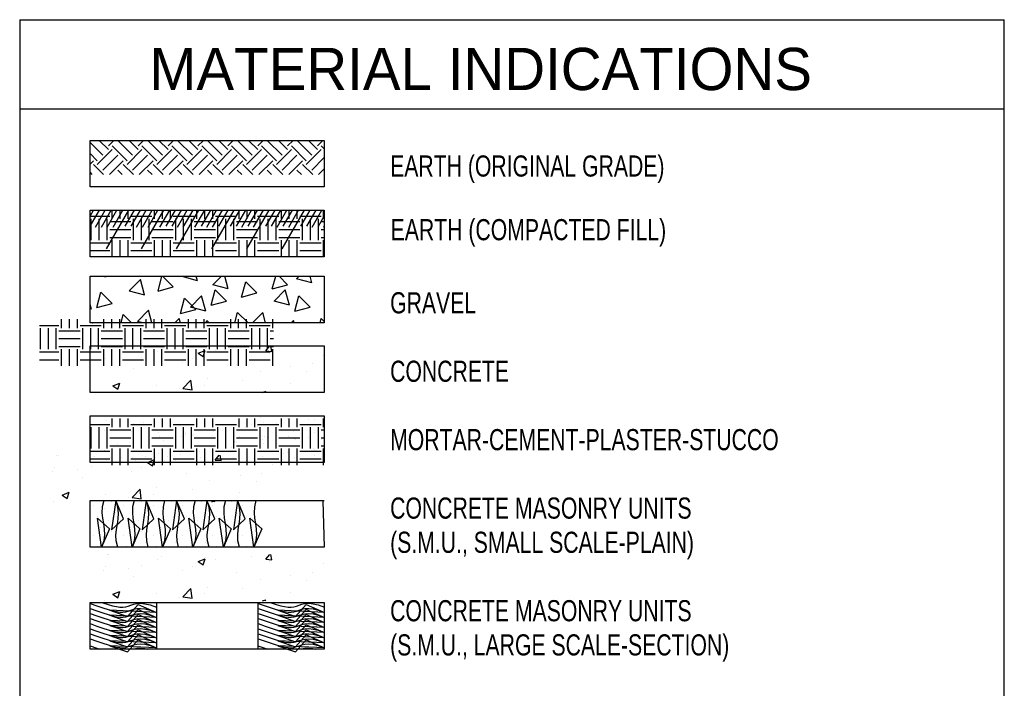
# Model space of a CAD drawing. Extents: x 0 to 344, y 0 to 79.
# Tile 4 of 7: x 16.39 to 22.22, y 9.1 to 13.06. Entities that reach past the tile are written whole.
import ezdxf

# ---------------------------------------------------------------- set-up
doc = ezdxf.new("R2010")
doc.units = 0
doc.layers.get('0').update_dxf_attribs({"linetype": 'CONTINUOUS'})
doc.layers.add('LETTERING', color=5, linetype='CONTINUOUS')

# ---------------------------------------------------------------- blocks, each defined once
blk = doc.blocks.new('*X')
at = {"color": 0}
for p, q in [((16.5089, 11.25), (16.625, 11.25)), ((16.6406, 11.2344), (16.6406, 11.2865)), ((16.6875, 11.2344), (16.6875, 11.2865)), ((16.7344, 11.2344), (16.7344, 11.2865)), ((16.75, 11.25), (16.875, 11.25)), ((16.8906, 11.2344), (16.8906, 11.2865)), ((16.9375, 11.2344), (16.9375, 11.2865)), ((16.9844, 11.2344), (16.9844, 11.2865)), ((17, 11.25), (17.125, 11.25)), ((17.1406, 11.2344), (17.1406, 11.2865)), ((17.1875, 11.2344), (17.1875, 11.2865)), ((17.2344, 11.2344), (17.2344, 11.2865)), ((17.25, 11.25), (17.375, 11.25)), ((17.3906, 11.2344), (17.3906, 11.2865)), ((17.4375, 11.2344), (17.4375, 11.2865)), ((17.4844, 11.2344), (17.4844, 11.2865)), ((17.5, 11.25), (17.625, 11.25)), ((17.6406, 11.2344), (17.6406, 11.2865)), ((17.6875, 11.2344), (17.6875, 11.2865)), ((17.7344, 11.2344), (17.7344, 11.2865)), ((17.75, 11.25), (17.875, 11.25)), ((17.8906, 11.2344), (17.8906, 11.2865)), ((16.5156, 11.1094), (16.5156, 11.2344)), ((16.5625, 11.1094), (16.5625, 11.2344)), ((16.6094, 11.1094), (16.6094, 11.2344)), ((16.625, 11.2188), (16.75, 11.2188)), ((16.7656, 11.1094), (16.7656, 11.2344)), ((16.8125, 11.1094), (16.8125, 11.2344)), ((16.8594, 11.1094), (16.8594, 11.2344)), ((16.875, 11.2188), (17, 11.2188)), ((17.0156, 11.1094), (17.0156, 11.2344)), ((17.0625, 11.1094), (17.0625, 11.2344)), ((17.1094, 11.1094), (17.1094, 11.2344)), ((17.125, 11.2188), (17.25, 11.2188)), ((17.2656, 11.1094), (17.2656, 11.2344)), ((17.3125, 11.1094), (17.3125, 11.2344)), ((17.3594, 11.1094), (17.3594, 11.2344)), ((17.375, 11.2188), (17.5, 11.2188)), ((17.5156, 11.1094), (17.5156, 11.2344)), ((17.5625, 11.1094), (17.5625, 11.2344)), ((17.6094, 11.1094), (17.6094, 11.2344)), ((17.625, 11.2188), (17.75, 11.2188)), ((17.7656, 11.1094), (17.7656, 11.2344)), ((17.8125, 11.1094), (17.8125, 11.2344)), ((17.8594, 11.1094), (17.8594, 11.2344)), ((17.875, 11.2188), (17.8946, 11.2188)), ((16.625, 11.1719), (16.75, 11.1719)), ((16.625, 11.125), (16.75, 11.125)), ((16.875, 11.1719), (17, 11.1719)), ((16.875, 11.125), (17, 11.125)), ((17.125, 11.1719), (17.25, 11.1719)), ((17.125, 11.125), (17.25, 11.125)), ((17.375, 11.1719), (17.5, 11.1719)), ((17.375, 11.125), (17.5, 11.125)), ((17.625, 11.1719), (17.75, 11.1719)), ((17.625, 11.125), (17.75, 11.125)), ((17.875, 11.1719), (17.8946, 11.1719)), ((17.875, 11.125), (17.8946, 11.125)), ((16.5089, 11.0938), (16.625, 11.0938)), ((16.6406, 11.0106), (16.6406, 11.1094)), ((16.6875, 11.0106), (16.6875, 11.1094)), ((16.7344, 11.0106), (16.7344, 11.1094)), ((16.75, 11.0938), (16.875, 11.0938)), ((16.8906, 11.0106), (16.8906, 11.1094)), ((16.9375, 11.0106), (16.9375, 11.1094)), ((16.9844, 11.0106), (16.9844, 11.1094)), ((17, 11.0938), (17.125, 11.0938)), ((17.1406, 11.0106), (17.1406, 11.1094)), ((17.1875, 11.0106), (17.1875, 11.1094)), ((17.2344, 11.0106), (17.2344, 11.1094)), ((17.25, 11.0938), (17.375, 11.0938)), ((17.3906, 11.0106), (17.3906, 11.1094)), ((17.4375, 11.0106), (17.4375, 11.1094)), ((17.4844, 11.0106), (17.4844, 11.1094)), ((17.5, 11.0938), (17.625, 11.0938)), ((17.6406, 11.0106), (17.6406, 11.1094)), ((17.6875, 11.0106), (17.6875, 11.1094)), ((17.7344, 11.0106), (17.7344, 11.1094)), ((17.75, 11.0938), (17.875, 11.0938)), ((17.8906, 11.0106), (17.8906, 11.1094)), ((16.5089, 11.0469), (16.625, 11.0469)), ((16.75, 11.0469), (16.875, 11.0469)), ((17, 11.0469), (17.125, 11.0469)), ((17.25, 11.0469), (17.375, 11.0469)), ((17.5, 11.0469), (17.625, 11.0469)), ((17.75, 11.0469), (17.875, 11.0469)), ((16.6095, 10.4807), (16.6095, 10.4807)), ((16.6197, 10.4808), (16.6197, 10.4808)), ((16.9088, 10.4508), (16.9088, 10.4508)), ((16.9298, 10.4672), (16.9298, 10.4672)), ((17.148, 10.44), (17.19, 10.4561)), ((17.148, 10.44), (17.1779, 10.4198)), ((17.1779, 10.4198), (17.19, 10.4561)), ((17.1934, 10.4665), (17.1934, 10.4665)), ((17.25, 10.4536), (17.25, 10.4536)), ((17.4632, 10.4692), (17.4632, 10.4692)), ((17.5486, 10.4536), (17.5732, 10.4828)), ((17.5486, 10.4536), (17.5845, 10.4504)), ((17.5703, 10.4401), (17.5703, 10.4401)), ((17.5845, 10.4504), (17.5785, 10.4828)), ((17.8906, 10.4266), (17.8906, 10.4266)), ((16.5872, 10.3867), (16.5872, 10.3867)), ((16.6007, 10.4085), (16.6007, 10.4085)), ((16.736, 10.4001), (16.736, 10.4001)), ((16.8145, 10.4166), (16.8145, 10.4166)), ((17.0563, 10.3866), (17.0563, 10.3866)), ((17.1133, 10.4091), (17.1133, 10.4091)), ((17.3766, 10.373), (17.3766, 10.373)), ((17.8242, 10.3767), (17.8242, 10.3767)), ((16.7634, 10.349), (16.7634, 10.349)), ((17.5162, 10.3344), (17.5162, 10.3344)), ((17.6968, 10.3595), (17.6968, 10.3595)), ((17.7919, 10.3294), (17.7919, 10.3294)), ((16.6439, 10.2465), (16.6859, 10.2626)), ((16.6737, 10.2263), (16.6859, 10.2626)), ((16.9015, 10.251), (16.9015, 10.251)), ((17.0586, 10.2318), (17.1053, 10.2805)), ((17.112, 10.2235), (17.1053, 10.2805)), ((17.2045, 10.2894), (17.2045, 10.2894)), ((17.413, 10.2795), (17.413, 10.2795)), ((17.6924, 10.2592), (17.6924, 10.2592)), ((16.5934, 10.2088), (16.5934, 10.2088)), ((16.6439, 10.2465), (16.6737, 10.2263)), ((17.0355, 10.2298), (17.0355, 10.2298)), ((17.0586, 10.2318), (17.112, 10.2236)), ((17.1857, 10.2496), (17.1857, 10.2496)), ((17.5284, 10.2069), (17.5482, 10.2145)), ((17.5456, 10.2069), (17.5482, 10.2145))]:
    blk.add_line(p, q, dxfattribs=at)

msp = doc.modelspace()

# ---------------------------------------------------------------- linework, layer by layer
at = {"color": 0}
for p, q in [((16.8838, 12.2578), (16.8089, 12.3327)), ((16.8507, 12.2026), (16.9391, 12.2909)), ((16.917, 12.2909), (16.863, 12.345)), ((16.917, 12.313), (16.9489, 12.345)), ((17.0275, 12.2247), (16.9391, 12.313)), ((17.0606, 12.2578), (16.9735, 12.345)), ((17.0275, 12.2026), (17.1159, 12.2909)), ((17.0938, 12.2909), (17.0398, 12.345)), ((17.0938, 12.313), (17.1257, 12.345)), ((17.2042, 12.2247), (17.1159, 12.313)), ((17.2374, 12.2578), (17.1502, 12.345)), ((17.2042, 12.2026), (17.2926, 12.2909)), ((17.2705, 12.2909), (17.2165, 12.345)), ((17.2705, 12.313), (17.3024, 12.345)), ((17.381, 12.2247), (17.2926, 12.313)), ((17.4142, 12.2578), (17.327, 12.345)), ((17.381, 12.2026), (17.4694, 12.2909)), ((17.4473, 12.2909), (17.3933, 12.345)), ((17.4473, 12.313), (17.4792, 12.345)), ((17.5578, 12.2247), (17.4694, 12.313)), ((17.5909, 12.2578), (17.5038, 12.345)), ((17.5578, 12.2026), (17.6462, 12.2909)), ((17.6241, 12.2909), (17.5701, 12.345)), ((17.6241, 12.313), (17.656, 12.345)), ((17.7346, 12.2247), (17.6462, 12.313)), ((17.7677, 12.2578), (17.6806, 12.345)), ((17.7346, 12.2026), (17.823, 12.2909)), ((17.8009, 12.2909), (17.7469, 12.345)), ((17.8009, 12.313), (17.8328, 12.345)), ((17.9113, 12.2247), (17.823, 12.313)), ((17.9445, 12.2578), (17.8573, 12.345)), ((17.9113, 12.2026), (17.9997, 12.2909)), ((17.9776, 12.2909), (17.9236, 12.345)), ((17.9776, 12.313), (18.0096, 12.345)), ((18.0881, 12.2247), (17.9997, 12.313)), ((18.1213, 12.2578), (18.0341, 12.345)), ((18.0881, 12.2026), (18.1765, 12.2909)), ((18.1544, 12.2909), (18.1004, 12.345)), ((18.1544, 12.313), (18.1863, 12.345)), ((18.1946, 12.295), (18.1765, 12.313)), ((16.8507, 12.2247), (16.8089, 12.2664)), ((16.8838, 12.1694), (16.9722, 12.2578)), ((17.0606, 12.1694), (17.149, 12.2578)), ((17.2374, 12.1694), (17.3258, 12.2578)), ((17.4142, 12.1694), (17.5026, 12.2578)), ((17.5909, 12.1694), (17.6793, 12.2578)), ((17.7677, 12.1694), (17.8561, 12.2578)), ((17.9445, 12.1694), (18.0329, 12.2578)), ((18.1213, 12.1694), (18.1946, 12.2427)), ((16.8089, 12.205), (16.8286, 12.2247)), ((16.8884, 12.1427), (16.8286, 12.2026)), ((16.9234, 12.1427), (17.0054, 12.2247)), ((17.0652, 12.1427), (17.0054, 12.2026)), ((17.1002, 12.1427), (17.1821, 12.2247)), ((17.242, 12.1427), (17.1821, 12.2026)), ((17.277, 12.1427), (17.3589, 12.2247)), ((17.4188, 12.1427), (17.3589, 12.2026)), ((17.4538, 12.1427), (17.5357, 12.2247)), ((17.5955, 12.1427), (17.5357, 12.2026)), ((17.6305, 12.1427), (17.7125, 12.2247)), ((17.7723, 12.1427), (17.7125, 12.2026)), ((17.8073, 12.1427), (17.8893, 12.2247)), ((17.9491, 12.1427), (17.8893, 12.2026)), ((17.9841, 12.1427), (18.066, 12.2247)), ((18.1259, 12.1427), (18.066, 12.2026)), ((18.1609, 12.1427), (18.1946, 12.1764)), ((16.8222, 12.1427), (16.8089, 12.156)), ((16.9989, 12.1427), (16.9722, 12.1694)), ((17.1757, 12.1427), (17.149, 12.1694)), ((17.3525, 12.1427), (17.3258, 12.1694)), ((17.5293, 12.1427), (17.5026, 12.1694)), ((17.706, 12.1427), (17.6793, 12.1694)), ((17.8828, 12.1427), (17.8561, 12.1694)), ((18.0596, 12.1427), (18.0329, 12.1694)), ((16.8089, 11.8367), (16.8641, 11.9322)), ((16.8089, 11.8967), (16.8294, 11.9322)), ((16.8089, 11.9267), (16.8121, 11.9322)), ((16.841, 11.8322), (16.8987, 11.9322)), ((16.8756, 11.8322), (16.9334, 11.9322)), ((16.9053, 11.7037), (17.0373, 11.9322)), ((16.9103, 11.8322), (16.968, 11.9322)), ((16.9449, 11.8322), (17.0026, 11.9322)), ((17.0167, 11.8367), (17.0719, 11.9322)), ((17.0514, 11.8367), (17.1066, 11.9322)), ((17.0829, 11.8312), (17.1412, 11.9322)), ((17.1132, 11.7037), (17.2451, 11.9322)), ((17.1181, 11.8322), (17.1758, 11.9322)), ((17.1527, 11.8322), (17.2105, 11.9322)), ((17.222, 11.8322), (17.2798, 11.9322)), ((17.2592, 11.8367), (17.3144, 11.9322)), ((17.2939, 11.8367), (17.3491, 11.9322)), ((17.321, 11.7037), (17.453, 11.9322)), ((17.326, 11.8322), (17.3837, 11.9322)), ((17.3606, 11.8322), (17.4183, 11.9322)), ((17.4294, 11.8314), (17.4876, 11.9322)), ((17.4671, 11.8367), (17.5223, 11.9322)), ((17.4992, 11.8322), (17.5569, 11.9322)), ((17.5289, 11.7037), (17.6608, 11.9322)), ((17.5328, 11.8305), (17.5915, 11.9322)), ((17.571, 11.8367), (17.6262, 11.9322)), ((17.6403, 11.8367), (17.6955, 11.9322)), ((17.6749, 11.8367), (17.7301, 11.9322)), ((17.707, 11.8322), (17.7647, 11.9322)), ((17.7367, 11.7037), (17.8687, 11.9322)), ((17.7442, 11.8367), (17.7994, 11.9322)), ((17.7763, 11.8322), (17.834, 11.9322)), ((17.8481, 11.8367), (17.9033, 11.9322)), ((17.8828, 11.8367), (17.9379, 11.9322)), ((17.9149, 11.8322), (17.9726, 11.9322)), ((17.9446, 11.7037), (18.0765, 11.9322)), ((17.952, 11.8367), (18.0072, 11.9322)), ((17.9841, 11.8322), (18.0419, 11.9322)), ((18.056, 11.8367), (18.1112, 11.9322)), ((18.0906, 11.8367), (18.1458, 11.9322)), ((18.1227, 11.8322), (18.1804, 11.9322)), ((18.1599, 11.8367), (18.1946, 11.8967)), ((18.192, 11.8322), (18.1946, 11.8367)), ((18.1944, 11.6563), (18.1946, 11.6567)), ((16.8971, 11.5375), (16.9115, 11.5413)), ((16.8971, 11.5375), (16.8981, 11.5413)), ((17.2108, 11.4534), (17.2344, 11.5413)), ((17.2377, 11.5413), (17.3014, 11.4777)), ((17.3541, 11.539), (17.3564, 11.5413)), ((17.4446, 11.5147), (17.3541, 11.539)), ((17.4446, 11.5147), (17.4375, 11.5413)), ((17.5352, 11.4904), (17.586, 11.5413)), ((17.6257, 11.4662), (17.6056, 11.5413)), ((17.8867, 11.4664), (17.9068, 11.5413)), ((17.9266, 11.5413), (17.9773, 11.4907)), ((18.03, 11.526), (18.0453, 11.5413)), ((18.1205, 11.5017), (18.1099, 11.5413)), ((18.1563, 11.5413), (18.1584, 11.5392)), ((17.0404, 11.4549), (17.1067, 11.5212)), ((17.1309, 11.4307), (17.1067, 11.5212)), ((17.2108, 11.4534), (17.3014, 11.4777)), ((17.6257, 11.4662), (17.5352, 11.4904)), ((17.7056, 11.4179), (17.7299, 11.5085)), ((17.7299, 11.5085), (17.7962, 11.4422)), ((17.8867, 11.4664), (17.9773, 11.4907)), ((18.1205, 11.5017), (18.03, 11.526)), ((16.8486, 11.3564), (16.8728, 11.4469)), ((16.8728, 11.4469), (16.9391, 11.3806)), ((17.4026, 11.3579), (17.4689, 11.4242)), ((17.4931, 11.3336), (17.4689, 11.4242)), ((17.5245, 11.3694), (17.5488, 11.4599)), ((17.5488, 11.4599), (17.6151, 11.3936)), ((17.7056, 11.4179), (17.7962, 11.4422)), ((17.8974, 11.3934), (17.9637, 11.4597)), ((17.9879, 11.3691), (17.9637, 11.4597)), ((18.0193, 11.3338), (18.0436, 11.4244)), ((18.0436, 11.4244), (18.1099, 11.3581)), ((16.8172, 11.3466), (16.8089, 11.3777)), ((16.8486, 11.3564), (16.9391, 11.3806)), ((17.3434, 11.3208), (17.3676, 11.4114)), ((17.3676, 11.4114), (17.4339, 11.3451)), ((17.4931, 11.3336), (17.4026, 11.3579)), ((17.5245, 11.3694), (17.6151, 11.3936)), ((17.9879, 11.3691), (17.8974, 11.3934)), ((18.0193, 11.3338), (18.1099, 11.3581)), ((16.8172, 11.3466), (16.8089, 11.3488)), ((16.9923, 11.2654), (17.0054, 11.3143)), ((17.0054, 11.3143), (17.0543, 11.2654)), ((17.0889, 11.2738), (17.1552, 11.3401)), ((17.1752, 11.2654), (17.1552, 11.3401)), ((17.3434, 11.3208), (17.4339, 11.3451)), ((17.6648, 11.2654), (17.6813, 11.3273)), ((17.6813, 11.3273), (17.7433, 11.2654)), ((17.7694, 11.2654), (17.8311, 11.3271)), ((17.8476, 11.2654), (17.8311, 11.3271)), ((16.8242, 11.2654), (16.8243, 11.2658)), ((16.8243, 11.2658), (16.8247, 11.2654)), ((17.1201, 11.2654), (17.0889, 11.2738)), ((17.3102, 11.2654), (17.3363, 11.2916)), ((17.3433, 11.2654), (17.3363, 11.2916)), ((17.4966, 11.2654), (17.5002, 11.2788)), ((17.5002, 11.2788), (17.5136, 11.2654)), ((17.9991, 11.2654), (18.0122, 11.2786)), ((18.0157, 11.2654), (18.0122, 11.2786)), ((18.1691, 11.2654), (18.1761, 11.2918)), ((18.1761, 11.2918), (18.1946, 11.2734)), ((16.9039, 10.6898), (16.9039, 10.6898)), ((17.0481, 10.6632), (17.0481, 10.6632)), ((17.0676, 10.6697), (17.0676, 10.6697)), ((17.0876, 10.7159), (17.0946, 10.7153)), ((17.0946, 10.7153), (17.0945, 10.7159)), ((17.1232, 10.6731), (17.1232, 10.6731)), ((17.2234, 10.6922), (17.2234, 10.6922)), ((17.2369, 10.6881), (17.2369, 10.6881)), ((17.3775, 10.7133), (17.3775, 10.7133)), ((17.4263, 10.713), (17.4263, 10.713)), ((17.6585, 10.7124), (17.6585, 10.7124)), ((17.7663, 10.661), (17.7663, 10.661)), ((17.8186, 10.7056), (17.8186, 10.7056)), ((17.8352, 10.6763), (17.8352, 10.6763)), ((17.9143, 10.6693), (17.9143, 10.6693)), ((17.9412, 10.691), (17.9412, 10.691)), ((17.9787, 10.6988), (17.9787, 10.6988)), ((17.9867, 10.6955), (17.9867, 10.6955)), ((18.1038, 10.6943), (18.1038, 10.6943)), ((18.1389, 10.6921), (18.1389, 10.6921)), ((18.1789, 10.7042), (18.1789, 10.7042)), ((16.8587, 10.6383), (16.8587, 10.6383)), ((16.8949, 10.6272), (16.8949, 10.6272)), ((16.9161, 10.6505), (16.9161, 10.6505)), ((17.0551, 10.6205), (17.0551, 10.6205)), ((17.2152, 10.6137), (17.2152, 10.6137)), ((17.3738, 10.6135), (17.3738, 10.6135)), ((17.3754, 10.6069), (17.3754, 10.6069)), ((17.4164, 10.6009), (17.4164, 10.6009)), ((17.4225, 10.6046), (17.4225, 10.6046)), ((17.5253, 10.6327), (17.5253, 10.6327)), ((17.5355, 10.6002), (17.5355, 10.6002)), ((17.5361, 10.6195), (17.5361, 10.6195)), ((17.5913, 10.6309), (17.5913, 10.6309)), ((17.6812, 10.6552), (17.6812, 10.6552)), ((17.7256, 10.6445), (17.7256, 10.6445)), ((17.8007, 10.6544), (17.8007, 10.6544)), ((18.0131, 10.6251), (18.0131, 10.6251)), ((18.1389, 10.6181), (18.1389, 10.6181)), ((18.1881, 10.6552), (18.1881, 10.6552)), ((16.9124, 10.5506), (16.9124, 10.5506)), ((16.9692, 10.5449), (16.9692, 10.5449)), ((17.0443, 10.5548), (17.0443, 10.5548)), ((17.064, 10.5698), (17.064, 10.5698)), ((17.1579, 10.5698), (17.1579, 10.5698)), ((17.2198, 10.5923), (17.2198, 10.5923)), ((17.2414, 10.5709), (17.2414, 10.5709)), ((17.3474, 10.5947), (17.3474, 10.5947)), ((17.6632, 10.5651), (17.6632, 10.5651)), ((17.6775, 10.5553), (17.6775, 10.5553)), ((17.6957, 10.5934), (17.6957, 10.5934)), ((17.8315, 10.5764), (17.8315, 10.5764)), ((17.8354, 10.551), (17.8354, 10.551)), ((17.8382, 10.5951), (17.8382, 10.5951)), ((17.8558, 10.5866), (17.8558, 10.5866)), ((17.9831, 10.5956), (17.9831, 10.5956)), ((18.016, 10.5799), (18.016, 10.5799)), ((18.0249, 10.576), (18.0249, 10.576)), ((18.1, 10.5858), (18.1, 10.5858)), ((18.1761, 10.5731), (18.1761, 10.5731)), ((16.8915, 10.5108), (16.8915, 10.5108)), ((17.0665, 10.5408), (17.0665, 10.5408)), ((17.2161, 10.4925), (17.2161, 10.4925)), ((17.3133, 10.505), (17.3133, 10.505)), ((17.3436, 10.4863), (17.3436, 10.4863)), ((17.3702, 10.5136), (17.3702, 10.5136)), ((17.4572, 10.5012), (17.4572, 10.5012)), ((17.4883, 10.535), (17.4883, 10.535)), ((17.5217, 10.5328), (17.5217, 10.5328)), ((17.6467, 10.5262), (17.6467, 10.5262)), ((17.7218, 10.5361), (17.7218, 10.5361)), ((17.9527, 10.4901), (17.9527, 10.4901)), ((17.9794, 10.4957), (17.9794, 10.4957)), ((18.1277, 10.5201), (18.1277, 10.5201)), ((18.1352, 10.5182), (18.1352, 10.5182)), ((16.8365, 10.4739), (16.8365, 10.4739)), ((16.9088, 10.4508), (16.9088, 10.4508)), ((16.9634, 10.4449), (16.9634, 10.4449)), ((16.9967, 10.4672), (16.9967, 10.4672)), ((17.0603, 10.47), (17.0603, 10.47)), ((17.079, 10.4514), (17.079, 10.4514)), ((17.1384, 10.475), (17.1384, 10.475)), ((17.1568, 10.4604), (17.1568, 10.4604)), ((17.2685, 10.4764), (17.2685, 10.4764)), ((17.3169, 10.4536), (17.3169, 10.4536)), ((17.4771, 10.4469), (17.4771, 10.4469)), ((17.6372, 10.4401), (17.6372, 10.4401)), ((17.6739, 10.4554), (17.6739, 10.4554)), ((17.7778, 10.4601), (17.7778, 10.4601)), ((17.8279, 10.4765), (17.8279, 10.4765)), ((17.9459, 10.4576), (17.9459, 10.4576)), ((18.021, 10.4675), (18.021, 10.4675)), ((18.1347, 10.4825), (18.1347, 10.4825)), ((16.9385, 10.2089), (16.9385, 10.2089)), ((17.1153, 10.2089), (17.1153, 10.2089)), ((17.2921, 10.2089), (17.2921, 10.2089)), ((17.4688, 10.2089), (17.4688, 10.2089)), ((17.6456, 10.2089), (17.6456, 10.2089)), ((16.828, 10.1868), (16.828, 10.1868)), ((16.8943, 10.1647), (16.8943, 10.1647)), ((16.9606, 10.1426), (16.9606, 10.1426)), ((17.0048, 10.1868), (17.0048, 10.1868)), ((17.0711, 10.1647), (17.0711, 10.1647)), ((17.1374, 10.1426), (17.1374, 10.1426)), ((17.1816, 10.1868), (17.1816, 10.1868)), ((17.2479, 10.1647), (17.2479, 10.1647)), ((17.3142, 10.1426), (17.3142, 10.1426)), ((17.3583, 10.1868), (17.3583, 10.1868)), ((17.4246, 10.1647), (17.4246, 10.1647)), ((17.4909, 10.1426), (17.4909, 10.1426)), ((17.5351, 10.1868), (17.5351, 10.1868)), ((17.6014, 10.1647), (17.6014, 10.1647)), ((17.6677, 10.1426), (17.6677, 10.1426)), ((17.7119, 10.1868), (17.7119, 10.1868)), ((17.7782, 10.1647), (17.7782, 10.1647)), ((16.8501, 10.1205), (16.8501, 10.1205)), ((16.9164, 10.0984), (16.9164, 10.0984)), ((16.9827, 10.0763), (16.9827, 10.0763)), ((17.0269, 10.1205), (17.0269, 10.1205)), ((17.0932, 10.0984), (17.0932, 10.0984)), ((17.1595, 10.0763), (17.1595, 10.0763)), ((17.2037, 10.1205), (17.2037, 10.1205)), ((17.27, 10.0984), (17.27, 10.0984)), ((17.3362, 10.0763), (17.3362, 10.0763)), ((17.3804, 10.1205), (17.3804, 10.1205)), ((17.4467, 10.0984), (17.4467, 10.0984)), ((17.513, 10.0763), (17.513, 10.0763)), ((17.5572, 10.1205), (17.5572, 10.1205)), ((17.6235, 10.0984), (17.6235, 10.0984)), ((17.6898, 10.0763), (17.6898, 10.0763)), ((17.734, 10.1205), (17.734, 10.1205)), ((16.8722, 10.0542), (16.8722, 10.0542)), ((16.9385, 10.0321), (16.9385, 10.0321)), ((17.049, 10.0542), (17.049, 10.0542)), ((17.1153, 10.0321), (17.1153, 10.0321)), ((17.2258, 10.0542), (17.2258, 10.0542)), ((17.2921, 10.0321), (17.2921, 10.0321)), ((17.4025, 10.0542), (17.4025, 10.0542)), ((17.4688, 10.0321), (17.4688, 10.0321)), ((17.5793, 10.0542), (17.5793, 10.0542)), ((17.6456, 10.0321), (17.6456, 10.0321)), ((17.7561, 10.0542), (17.7561, 10.0542)), ((16.828, 10.01), (16.828, 10.01)), ((16.8943, 9.9879), (16.8943, 9.9879)), ((16.9606, 9.9658), (16.9606, 9.9658)), ((17.0048, 10.01), (17.0048, 10.01)), ((17.0711, 9.9879), (17.0711, 9.9879)), ((17.1374, 9.9658), (17.1374, 9.9658)), ((17.1816, 10.01), (17.1816, 10.01)), ((17.2479, 9.9879), (17.2479, 9.9879)), ((17.3142, 9.9658), (17.3142, 9.9658)), ((17.3583, 10.01), (17.3583, 10.01)), ((17.4246, 9.9879), (17.4246, 9.9879)), ((17.4909, 9.9658), (17.4909, 9.9658)), ((17.5351, 10.01), (17.5351, 10.01)), ((17.6014, 9.9879), (17.6014, 9.9879)), ((17.6677, 9.9658), (17.6677, 9.9658)), ((17.7119, 10.01), (17.7119, 10.01)), ((17.7782, 9.9879), (17.7782, 9.9879)), ((16.8501, 9.9437), (16.8501, 9.9437)), ((17.0269, 9.9437), (17.0269, 9.9437)), ((17.2037, 9.9437), (17.2037, 9.9437)), ((17.3804, 9.9437), (17.3804, 9.9437)), ((17.5572, 9.9437), (17.5572, 9.9437)), ((17.734, 9.9437), (17.734, 9.9437))]:
    msp.add_line(p, q, dxfattribs=at)
at = {"layer": 'LETTERING', "color": 0}
for p, q in [((16.3927, 13.0588), (22.2167, 13.0588)), ((16.3927, 13.0588), (16.3927, 4.7365)), ((22.2167, 4.7365), (22.2167, 13.0588)), ((16.3927, 12.5321), (22.2125, 12.5321)), ((16.8089, 12.345), (18.1946, 12.345)), ((16.8089, 12.0691), (16.8089, 12.345)), ((18.1946, 12.345), (18.1946, 12.0691)), ((18.1946, 12.0691), (16.8089, 12.0691)), ((16.8089, 11.6563), (16.8089, 11.9322)), ((16.8089, 11.9322), (18.1946, 11.9322)), ((18.1946, 11.9322), (18.1946, 11.6563)), ((18.1946, 11.6563), (16.8089, 11.6563)), ((16.8089, 11.2654), (16.8089, 11.5413)), ((16.8089, 11.5413), (18.1946, 11.5413)), ((18.1946, 11.5413), (18.1946, 11.2654)), ((17.0404, 11.4549), (17.1309, 11.4307)), ((18.1946, 11.2654), (16.8089, 11.2654)), ((16.8089, 10.8527), (16.8089, 11.1286)), ((16.8089, 11.1286), (18.1946, 11.1286)), ((18.1946, 11.1286), (18.1946, 10.8527)), ((18.1946, 10.8527), (16.8089, 10.8527)), ((16.8089, 10.44), (16.8089, 10.7159)), ((16.8089, 10.7159), (18.1946, 10.7159)), ((18.1946, 10.7159), (18.1946, 10.44)), ((18.1946, 10.44), (16.8089, 10.44)), ((16.8089, 9.9378), (16.8089, 10.2137)), ((16.8089, 10.2137), (18.1946, 10.2137)), ((18.1863, 10.213), (18.1946, 9.9378)), ((18.1946, 9.9378), (16.8089, 9.9378)), ((16.8089, 9.3349), (16.8089, 9.6108)), ((16.8089, 9.6108), (18.1946, 9.6108)), ((17.2017, 9.6108), (17.2017, 9.3349)), ((17.8017, 9.6108), (17.8017, 9.3349)), ((18.1946, 9.6108), (18.1946, 9.3349)), ((18.1946, 9.3349), (16.8089, 9.3349))]:
    msp.add_line(p, q, dxfattribs=at)
for points in [[(16.8899, 10.2137), (16.8899, 10.2137), (16.8808, 10.1765), (16.8792, 10.1421), (16.8823, 10.1094), (16.8875, 10.0775), (16.8923, 10.0453), (16.8939, 10.012), (16.8899, 9.9765), (16.8774, 9.9378), (16.8535, 10.11), (16.9241, 10.0461), (16.8774, 9.9378)], [(16.9729, 9.9378), (16.9729, 9.9378), (16.9638, 9.975), (16.9622, 10.0095), (16.9653, 10.0422), (16.9706, 10.0741), (16.9753, 10.1062), (16.977, 10.1396), (16.9729, 10.1751), (16.9604, 10.2137), (16.9366, 10.0416), (17.0071, 10.1055), (16.9604, 10.2137)], [(17.0699, 10.2137), (17.0699, 10.2137), (17.0608, 10.1765), (17.0592, 10.1421), (17.0623, 10.1094), (17.0675, 10.0775), (17.0723, 10.0453), (17.0739, 10.012), (17.0699, 9.9765), (17.0574, 9.9378), (17.0335, 10.11), (17.1041, 10.0461), (17.0574, 9.9378)], [(17.1529, 9.9378), (17.1529, 9.9378), (17.1438, 9.975), (17.1422, 10.0095), (17.1453, 10.0422), (17.1506, 10.0741), (17.1553, 10.1062), (17.157, 10.1396), (17.1529, 10.1751), (17.1404, 10.2137), (17.1166, 10.0416), (17.1871, 10.1055), (17.1404, 10.2137)], [(17.2499, 10.2137), (17.2499, 10.2137), (17.2408, 10.1765), (17.2392, 10.1421), (17.2423, 10.1094), (17.2475, 10.0775), (17.2523, 10.0453), (17.2539, 10.012), (17.2499, 9.9765), (17.2374, 9.9378), (17.2135, 10.11), (17.2841, 10.0461), (17.2374, 9.9378)], [(17.3329, 9.9378), (17.3329, 9.9378), (17.3238, 9.975), (17.3222, 10.0095), (17.3253, 10.0422), (17.3306, 10.0741), (17.3353, 10.1062), (17.337, 10.1396), (17.3329, 10.1751), (17.3204, 10.2137), (17.2966, 10.0416), (17.3671, 10.1055), (17.3204, 10.2137)], [(17.4299, 10.2137), (17.4299, 10.2137), (17.4208, 10.1765), (17.4192, 10.1421), (17.4223, 10.1094), (17.4275, 10.0775), (17.4323, 10.0453), (17.4339, 10.012), (17.4299, 9.9765), (17.4174, 9.9378), (17.3935, 10.11), (17.4641, 10.0461), (17.4174, 9.9378)], [(17.5129, 9.9378), (17.5129, 9.9378), (17.5038, 9.975), (17.5022, 10.0095), (17.5053, 10.0422), (17.5106, 10.0741), (17.5153, 10.1062), (17.517, 10.1396), (17.5129, 10.1751), (17.5004, 10.2137), (17.4766, 10.0416), (17.5471, 10.1055), (17.5004, 10.2137)], [(17.6099, 10.2137), (17.6099, 10.2137), (17.6008, 10.1765), (17.5992, 10.1421), (17.6023, 10.1094), (17.6075, 10.0775), (17.6123, 10.0453), (17.6139, 10.012), (17.6099, 9.9765), (17.5974, 9.9378), (17.5735, 10.11), (17.6441, 10.0461), (17.5974, 9.9378)], [(17.6929, 9.9378), (17.6929, 9.9378), (17.6838, 9.975), (17.6822, 10.0095), (17.6853, 10.0422), (17.6906, 10.0741), (17.6953, 10.1062), (17.697, 10.1396), (17.6929, 10.1751), (17.6804, 10.2137), (17.6566, 10.0416), (17.7271, 10.1055), (17.6804, 10.2137)], [(17.7899, 10.2137), (17.7899, 10.2137), (17.7808, 10.1765), (17.7792, 10.1421), (17.7823, 10.1094), (17.7875, 10.0775), (17.7923, 10.0453), (17.7939, 10.012), (17.7899, 9.9765), (17.7774, 9.9378), (17.7535, 10.11), (17.8241, 10.0461), (17.7774, 9.9378)], [(16.8813, 9.6108), (16.8853, 9.6095), (16.9159, 9.5996), (16.9424, 9.592), (16.9654, 9.5867), (16.9855, 9.5838), (17.0033, 9.5833), (17.0196, 9.5853), (17.0351, 9.5896), (17.0506, 9.595), (17.0671, 9.6005), (17.0858, 9.6046), (17.1076, 9.6061), (17.1335, 9.6038), (17.1646, 9.5963), (17.2017, 9.5824)], [(17.8757, 9.6108), (17.8796, 9.6095), (17.9103, 9.5996), (17.9368, 9.592), (17.9597, 9.5867), (17.9798, 9.5838), (17.9977, 9.5833), (18.014, 9.5853), (18.0294, 9.5896), (18.0449, 9.595), (18.0615, 9.6005), (18.0802, 9.6046), (18.102, 9.6061), (18.1279, 9.6038), (18.1589, 9.5963), (18.1961, 9.5824)], [(16.8089, 9.6058), (16.8089, 9.6058), (16.8498, 9.5916), (16.8853, 9.5795), (16.9159, 9.5696), (16.9424, 9.562), (16.9654, 9.5567), (16.9855, 9.5538), (17.0033, 9.5533), (17.0196, 9.5553), (17.0351, 9.5596), (17.0506, 9.565), (17.0671, 9.5705), (17.0858, 9.5746), (17.1076, 9.5761), (17.1335, 9.5738), (17.1646, 9.5663), (17.2017, 9.5524), (16.9258, 9.5649), (17.0296, 9.5286), (17.0935, 9.5992), (17.2017, 9.5524)], [(16.8089, 9.5758), (16.8089, 9.5758), (16.8498, 9.5616), (16.8853, 9.5495), (16.9159, 9.5396), (16.9424, 9.532), (16.9654, 9.5267), (16.9855, 9.5238), (17.0033, 9.5233), (17.0196, 9.5253), (17.0351, 9.5296), (17.0506, 9.535), (17.0671, 9.5405), (17.0858, 9.5446), (17.1076, 9.5461), (17.1335, 9.5438), (17.1646, 9.5363), (17.2017, 9.5224), (16.9258, 9.5349), (17.0296, 9.4986), (17.0935, 9.5692), (17.2017, 9.5224)], [(17.8033, 9.6058), (17.8033, 9.6058), (17.8442, 9.5916), (17.8796, 9.5795), (17.9103, 9.5696), (17.9368, 9.562), (17.9597, 9.5567), (17.9798, 9.5538), (17.9977, 9.5533), (18.014, 9.5553), (18.0294, 9.5596), (18.0449, 9.565), (18.0615, 9.5705), (18.0802, 9.5746), (18.102, 9.5761), (18.1279, 9.5738), (18.1589, 9.5663), (18.1961, 9.5524), (17.9202, 9.5649), (18.024, 9.5286), (18.0879, 9.5992), (18.1961, 9.5524)], [(17.8033, 9.5758), (17.8033, 9.5758), (17.8442, 9.5616), (17.8796, 9.5495), (17.9103, 9.5396), (17.9368, 9.532), (17.9597, 9.5267), (17.9798, 9.5238), (17.9977, 9.5233), (18.014, 9.5253), (18.0294, 9.5296), (18.0449, 9.535), (18.0615, 9.5405), (18.0802, 9.5446), (18.102, 9.5461), (18.1279, 9.5438), (18.1589, 9.5363), (18.1961, 9.5224), (17.9202, 9.5349), (18.024, 9.4986), (18.0879, 9.5692), (18.1961, 9.5224)], [(16.8089, 9.5458), (16.8089, 9.5458), (16.8498, 9.5316), (16.8853, 9.5195), (16.9159, 9.5096), (16.9424, 9.502), (16.9654, 9.4967), (16.9855, 9.4938), (17.0033, 9.4933), (17.0196, 9.4953), (17.0351, 9.4996), (17.0506, 9.505), (17.0671, 9.5105), (17.0858, 9.5146), (17.1076, 9.5161), (17.1335, 9.5138), (17.1646, 9.5063), (17.2017, 9.4924), (16.9258, 9.5049), (17.0296, 9.4686), (17.0935, 9.5392), (17.2017, 9.4924)], [(16.8089, 9.5158), (16.8089, 9.5158), (16.8498, 9.5016), (16.8853, 9.4895), (16.9159, 9.4796), (16.9424, 9.472), (16.9654, 9.4667), (16.9855, 9.4638), (17.0033, 9.4633), (17.0196, 9.4653), (17.0351, 9.4696), (17.0506, 9.475), (17.0671, 9.4805), (17.0858, 9.4846), (17.1076, 9.4861), (17.1335, 9.4838), (17.1646, 9.4763), (17.2017, 9.4624), (16.9258, 9.4749), (17.0296, 9.4386), (17.0935, 9.5092), (17.2017, 9.4624)], [(17.8033, 9.5458), (17.8033, 9.5458), (17.8442, 9.5316), (17.8796, 9.5195), (17.9103, 9.5096), (17.9368, 9.502), (17.9597, 9.4967), (17.9798, 9.4938), (17.9977, 9.4933), (18.014, 9.4953), (18.0294, 9.4996), (18.0449, 9.505), (18.0615, 9.5105), (18.0802, 9.5146), (18.102, 9.5161), (18.1279, 9.5138), (18.1589, 9.5063), (18.1961, 9.4924), (17.9202, 9.5049), (18.024, 9.4686), (18.0879, 9.5392), (18.1961, 9.4924)], [(17.8033, 9.5158), (17.8033, 9.5158), (17.8442, 9.5016), (17.8796, 9.4895), (17.9103, 9.4796), (17.9368, 9.472), (17.9597, 9.4667), (17.9798, 9.4638), (17.9977, 9.4633), (18.014, 9.4653), (18.0294, 9.4696), (18.0449, 9.475), (18.0615, 9.4805), (18.0802, 9.4846), (18.102, 9.4861), (18.1279, 9.4838), (18.1589, 9.4763), (18.1961, 9.4624), (17.9202, 9.4749), (18.024, 9.4386), (18.0879, 9.5092), (18.1961, 9.4624)], [(16.8089, 9.4858), (16.8089, 9.4858), (16.8498, 9.4716), (16.8853, 9.4595), (16.9159, 9.4496), (16.9424, 9.442), (16.9654, 9.4367), (16.9855, 9.4338), (17.0033, 9.4333), (17.0196, 9.4353), (17.0351, 9.4396), (17.0506, 9.445), (17.0671, 9.4505), (17.0858, 9.4546), (17.1076, 9.4561), (17.1335, 9.4538), (17.1646, 9.4463), (17.2017, 9.4324), (16.9258, 9.4449), (17.0296, 9.4086), (17.0935, 9.4792), (17.2017, 9.4324)], [(16.8089, 9.4558), (16.8089, 9.4558), (16.8498, 9.4416), (16.8853, 9.4295), (16.9159, 9.4196), (16.9424, 9.412), (16.9654, 9.4067), (16.9855, 9.4038), (17.0033, 9.4033), (17.0196, 9.4053), (17.0351, 9.4096), (17.0506, 9.415), (17.0671, 9.4205), (17.0858, 9.4246), (17.1076, 9.4261), (17.1335, 9.4238), (17.1646, 9.4163), (17.2017, 9.4024), (16.9258, 9.4149), (17.0296, 9.3786), (17.0935, 9.4492), (17.2017, 9.4024)], [(17.8033, 9.4858), (17.8033, 9.4858), (17.8442, 9.4716), (17.8796, 9.4595), (17.9103, 9.4496), (17.9368, 9.442), (17.9597, 9.4367), (17.9798, 9.4338), (17.9977, 9.4333), (18.014, 9.4353), (18.0294, 9.4396), (18.0449, 9.445), (18.0615, 9.4505), (18.0802, 9.4546), (18.102, 9.4561), (18.1279, 9.4538), (18.1589, 9.4463), (18.1961, 9.4324), (17.9202, 9.4449), (18.024, 9.4086), (18.0879, 9.4792), (18.1961, 9.4324)], [(17.8033, 9.4558), (17.8033, 9.4558), (17.8442, 9.4416), (17.8796, 9.4295), (17.9103, 9.4196), (17.9368, 9.412), (17.9597, 9.4067), (17.9798, 9.4038), (17.9977, 9.4033), (18.014, 9.4053), (18.0294, 9.4096), (18.0449, 9.415), (18.0615, 9.4205), (18.0802, 9.4246), (18.102, 9.4261), (18.1279, 9.4238), (18.1589, 9.4163), (18.1961, 9.4024), (17.9202, 9.4149), (18.024, 9.3786), (18.0879, 9.4492), (18.1961, 9.4024)], [(16.8089, 9.4258), (16.8089, 9.4258), (16.8498, 9.4116), (16.8853, 9.3995), (16.9159, 9.3896), (16.9424, 9.382), (16.9654, 9.3767), (16.9855, 9.3738), (17.0033, 9.3733), (17.0196, 9.3753), (17.0351, 9.3796), (17.0506, 9.385), (17.0671, 9.3905), (17.0858, 9.3946), (17.1076, 9.3961), (17.1335, 9.3938), (17.1646, 9.3863), (17.2017, 9.3724), (16.9258, 9.3849), (17.0296, 9.3486), (17.0935, 9.4192), (17.2017, 9.3724)], [(16.8089, 9.3958), (16.8089, 9.3958), (16.8498, 9.3816), (16.8853, 9.3695), (16.9159, 9.3596), (16.9424, 9.352), (16.9654, 9.3467), (16.9855, 9.3438), (17.0033, 9.3433), (17.0196, 9.3453), (17.0351, 9.3496), (17.0506, 9.355), (17.0671, 9.3605), (17.0858, 9.3646), (17.1076, 9.3661), (17.1335, 9.3638), (17.1646, 9.3563), (17.2017, 9.3424), (16.9258, 9.3549), (17.0296, 9.3186), (17.0935, 9.3892), (17.2017, 9.3424)], [(17.8033, 9.4258), (17.8033, 9.4258), (17.8442, 9.4116), (17.8796, 9.3995), (17.9103, 9.3896), (17.9368, 9.382), (17.9597, 9.3767), (17.9798, 9.3738), (17.9977, 9.3733), (18.014, 9.3753), (18.0294, 9.3796), (18.0449, 9.385), (18.0615, 9.3905), (18.0802, 9.3946), (18.102, 9.3961), (18.1279, 9.3938), (18.1589, 9.3863), (18.1961, 9.3724), (17.9202, 9.3849), (18.024, 9.3486), (18.0879, 9.4192), (18.1961, 9.3724)], [(17.8033, 9.3958), (17.8033, 9.3958), (17.8442, 9.3816), (17.8796, 9.3695), (17.9103, 9.3596), (17.9368, 9.352), (17.9597, 9.3467), (17.9798, 9.3438), (17.9977, 9.3433), (18.014, 9.3453), (18.0294, 9.3496), (18.0449, 9.355), (18.0615, 9.3605), (18.0802, 9.3646), (18.102, 9.3661), (18.1279, 9.3638), (18.1589, 9.3563), (18.1961, 9.3424), (17.9202, 9.3549), (18.024, 9.3186), (18.0879, 9.3892), (18.1961, 9.3424)], [(16.8089, 9.3545), (16.8498, 9.3402), (16.8653, 9.3349)], [(17.0649, 9.3349), (17.0671, 9.3357), (17.0858, 9.3398), (17.1076, 9.3413), (17.1335, 9.339), (17.1504, 9.3349)], [(17.8017, 9.3545), (17.8426, 9.3402), (17.8582, 9.3349)], [(18.0577, 9.3349), (18.06, 9.3357), (18.0787, 9.3398), (18.1004, 9.3413), (18.1264, 9.339), (18.1432, 9.3349)]]:
    msp.add_lwpolyline(points, dxfattribs=at)

# ---------------------------------------------------------------- block references
for p in [(0.3, 0.6458), (0, 0), (0, 0), (0.3, -0.5871)]:
    msp.add_blockref('*X', p, dxfattribs=at)

# ---------------------------------------------------------------- texts
msp.add_text('MATERIAL INDICATIONS', height=0.25, dxfattribs=at).set_placement((17.1597, 12.6423))
at = {"layer": 'LETTERING', "color": 0, "width": 0.75}
for s, p in [('EARTH (ORIGINAL GRADE)', (18.5838, 12.1307)), ('EARTH (COMPACTED FILL)', (18.5869, 11.754)), ('GRAVEL', (18.5838, 11.3212)), ('CONCRETE', (18.5838, 10.9164)), ('MORTAR-CEMENT-PLASTER-STUCCO', (18.5838, 10.5117)), ('CONCRETE MASONRY UNITS ', (18.5838, 10.1069)), ('(S.M.U., SMALL SCALE-PLAIN)', (18.5838, 9.9045)), ('CONCRETE MASONRY UNITS ', (18.5838, 9.4997)), ('(S.M.U., LARGE SCALE-SECTION)', (18.5838, 9.2974))]:
    msp.add_text(s, height=0.125, dxfattribs=at).set_placement(p)

doc.saveas('drawing.dxf')
